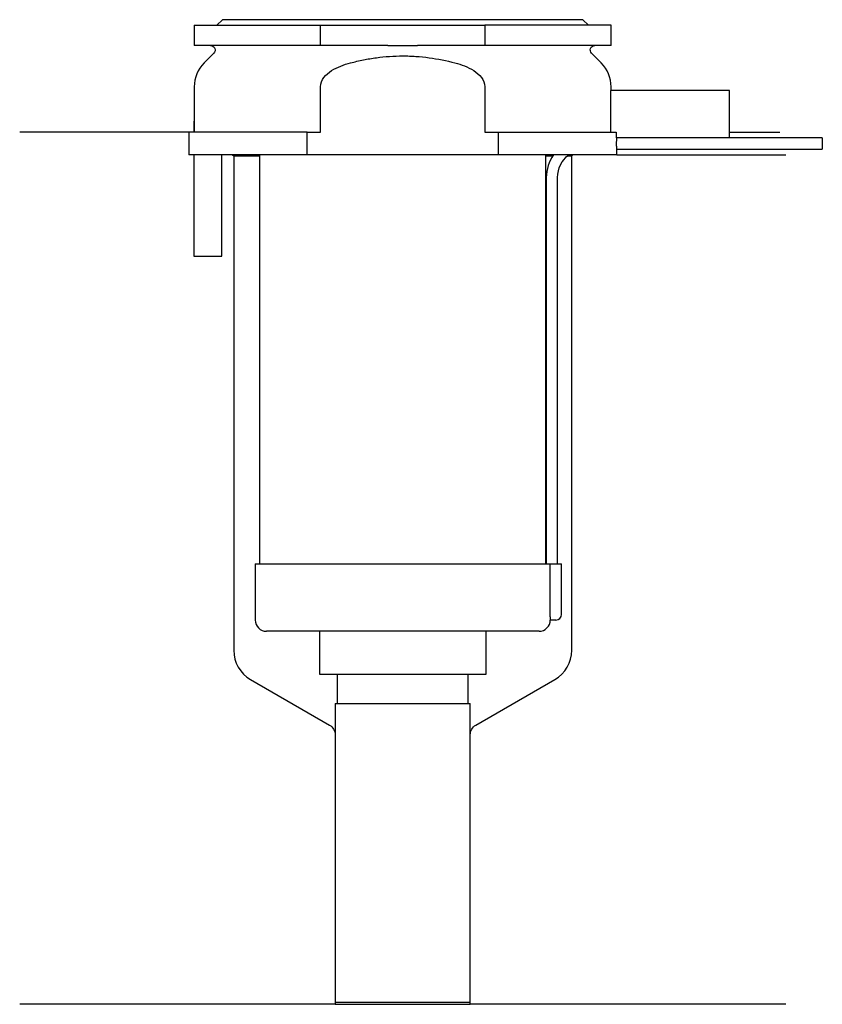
# Model space of a CAD drawing. Header units: millimetres. Extents: x 23.5 to 94.8, y 196.9 to 284.3.
import ezdxf

# ---------------------------------------------------------------- set-up
doc = ezdxf.new("R2010")
doc.units = ezdxf.units.MM
doc.layers.add('201', color=7, linetype='Continuous')
doc.layers.add('30', color=7, linetype='Continuous')

msp = doc.modelspace()

# ---------------------------------------------------------------- linework, layer by layer
at = {"layer": '201', "color": 113}
for p, q in [((38.526, 274.313), (23.526, 274.313)), ((38.526, 274.313), (38.526, 272.313)), ((86.525, 274.313), (90.992, 274.313)), ((42.426, 272.313), (42.526, 272.213)), ((42.526, 272.213), (42.526, 228.324)), ((42.526, 272.213), (44.826, 272.213)), ((70.225, 272.213), (70.836, 272.213)), ((72.151, 272.213), (72.526, 272.213)), ((72.526, 272.213), (72.626, 272.313)), ((72.526, 228.324), (72.526, 272.213)), ((76.526, 272.313), (91.526, 272.313)), ((44.026, 225.726), (51.028, 221.683)), ((64.023, 221.683), (71.026, 225.726)), ((51.528, 220.817), (51.528, 196.894)), ((63.523, 196.894), (63.523, 220.817)), ((51.528, 196.894), (23.526, 196.894)), ((51.528, 196.894), (63.523, 196.894)), ((91.526, 196.894), (63.523, 196.894))]:
    msp.add_line(p, q, dxfattribs=at)
for centre, start, end in [((45.526, 228.324), 180, 240), ((69.526, 228.324), 300, 360)]:
    msp.add_arc(centre, 3, start, end, dxfattribs=at)
at = {"layer": '201', "color": 113, "extrusion": (0, 0, -1)}
for centre, start, end in [((-50.528, 220.817), 120, 180), ((-64.523, 220.817), 0, 60)]:
    msp.add_arc(centre, 1, start, end, dxfattribs=at)
at = {"layer": '30', "color": 113}
for p, q in [((41.526, 284.313), (41.026, 283.813)), ((73.526, 284.313), (41.526, 284.313)), ((74.026, 283.813), (73.526, 284.313)), ((39.026, 283.813), (50.228, 283.813)), ((39.026, 283.813), (39.026, 282.013)), ((50.228, 282.013), (50.228, 283.813)), ((50.228, 283.813), (64.823, 283.813)), ((64.823, 283.813), (64.823, 282.013)), ((76.026, 283.813), (64.823, 283.813)), ((76.026, 282.013), (76.026, 283.813)), ((50.228, 282.013), (39.026, 282.013)), ((56.221, 282.013), (50.228, 282.013)), ((64.823, 282.013), (58.83, 282.013)), ((76.026, 282.013), (64.823, 282.013)), ((40.758, 281.33), (39.904, 280.476)), ((75.147, 280.476), (74.293, 281.33)), ((39.026, 278.355), (39.026, 275.313)), ((50.228, 274.313), (50.228, 278.355)), ((64.823, 278.355), (64.823, 274.313)), ((75.983, 278.013), (75.983, 274.313)), ((86.526, 278.013), (75.983, 278.013)), ((76.026, 278.013), (76.026, 278.355)), ((86.526, 273.813), (86.526, 278.013)), ((38.976, 275.313), (38.976, 274.313)), ((38.976, 275.313), (39.029, 275.313)), ((39.029, 274.313), (39.029, 275.313)), ((38.526, 274.313), (38.526, 272.313)), ((49.04, 274.313), (38.526, 274.313)), ((49.04, 272.313), (49.04, 274.313)), ((49.04, 274.313), (50.228, 274.313)), ((64.823, 274.313), (66.011, 274.313)), ((66.011, 274.313), (66.011, 272.313)), ((66.011, 274.313), (76.484, 274.313)), ((76.484, 274.313), (76.484, 273.813)), ((86.526, 273.813), (76.484, 273.813)), ((94.776, 273.813), (76.525, 273.813)), ((94.776, 273.813), (94.776, 272.813)), ((76.526, 272.313), (76.526, 272.813)), ((76.526, 272.813), (94.776, 272.813)), ((49.04, 272.313), (38.526, 272.313)), ((38.976, 272.313), (38.976, 263.313)), ((41.476, 263.313), (41.476, 272.313)), ((44.826, 272.313), (44.826, 236.013)), ((66.011, 272.313), (49.04, 272.313)), ((76.526, 272.313), (66.011, 272.313)), ((70.226, 236.013), (70.226, 272.313)), ((70.276, 270.313), (70.276, 236.013)), ((71.276, 236.013), (71.276, 270.313)), ((38.976, 263.313), (41.476, 263.313)), ((44.426, 236.013), (44.426, 231.013)), ((44.426, 236.013), (70.599, 236.013)), ((70.599, 236.013), (70.599, 231.513)), ((70.599, 236.013), (71.626, 236.013)), ((71.626, 231.513), (71.626, 236.013)), ((71.126, 231.013), (70.622, 231.013)), ((69.626, 230.013), (45.426, 230.013)), ((50.126, 230.013), (50.126, 226.193)), ((64.926, 226.193), (64.926, 230.013)), ((50.126, 226.193), (64.926, 226.193)), ((51.721, 226.193), (51.721, 223.593)), ((63.331, 223.593), (63.331, 226.193)), ((51.528, 223.593), (51.528, 197.093)), ((51.528, 223.593), (63.523, 223.593)), ((63.523, 197.093), (63.523, 223.593)), ((51.528, 197.093), (63.523, 197.093))]:
    msp.add_line(p, q, dxfattribs=at)
at = {"layer": '30', "color": 113, "extrusion": (0, 0, -1)}
for centre, radius, start, end in [((-40.476, 281.613), 0.4, 90, 225), ((-74.576, 281.613), 0.4, -45, 90), ((-73.776, 270.313), 2.5, 0, 53.11424)]:
    msp.add_arc(centre, radius, start, end, dxfattribs=at)
at = {"layer": '30', "color": 113}
for centre, radius, start, end in [((42.026, 278.355), 3, 135, 180), ((73.026, 278.355), 3, 0, 45), ((73.776, 270.313), 3.5, 145.09201, 180), ((45.426, 231.013), 1, 180, 270), ((69.626, 231.013), 1, -90, 0), ((71.126, 231.513), 0.5, -90, 0)]:
    msp.add_arc(centre, radius, start, end, dxfattribs=at)
for points, knots in [([(56.221, 282.013), (56.651, 282.013), (57.081, 282.01), (57.538, 282.01), (57.566, 282.01), (57.621, 282.01), (57.703, 282.01), (57.896, 282.01), (58.061, 282.011), (58.391, 282.012), (58.61, 282.013), (58.83, 282.013)], [0, 0, 0, 0, 0.5, 0.5, 0.53125, 0.53125, 0.5625, 0.625, 0.75, 0.75, 1, 1, 1, 1]), ([(52.888, 280.476), (53.077, 280.526), (53.269, 280.573), (53.652, 280.663), (53.843, 280.704), (54.42, 280.82), (54.805, 280.885), (55.965, 281.043), (56.743, 281.097), (57.723, 281.097), (57.919, 281.094), (58.312, 281.08), (58.509, 281.07), (59.098, 281.029), (59.487, 280.989), (60.647, 280.83), (61.41, 280.674), (62.163, 280.476)], [0, 0, 0, 0, 0.0625, 0.0625, 0.125, 0.125, 0.25, 0.25, 0.5, 0.5, 0.5625, 0.5625, 0.625, 0.625, 0.75, 0.75, 1, 1, 1, 1]), ([(50.228, 278.355), (50.228, 278.964), (50.71, 279.471), (51.729, 280.118), (52.309, 280.324), (52.888, 280.476)], [0, 0, 0, 0, 0.5, 0.5, 1, 1, 1, 1]), ([(62.163, 280.476), (62.746, 280.323), (63.311, 280.124), (64.343, 279.471), (64.823, 278.966), (64.823, 278.355)], [0, 0, 0, 0, 0.5, 0.5, 1, 1, 1, 1]), ([(76.526, 272.813), (76.525, 272.829), (76.525, 272.839), (76.524, 272.864), (76.524, 272.879), (76.523, 272.915), (76.523, 272.936), (76.521, 273.006), (76.52, 273.061), (76.519, 273.182), (76.519, 273.247), (76.519, 273.345), (76.519, 273.378), (76.519, 273.443), (76.52, 273.474), (76.52, 273.534), (76.521, 273.564), (76.521, 273.618), (76.522, 273.643), (76.523, 273.69), (76.523, 273.71), (76.524, 273.747), (76.524, 273.762), (76.525, 273.787), (76.525, 273.797), (76.525, 273.809), (76.526, 273.814)], [0, 0, 0, 0, 0.124953, 0.124953, 0.18743, 0.18743, 0.249906, 0.249906, 0.37486, 0.37486, 0.499813, 0.499813, 0.562289, 0.562289, 0.624766, 0.624766, 0.687243, 0.687243, 0.749719, 0.749719, 0.812196, 0.812196, 0.874672, 0.874672, 0.937149, 1, 1, 1, 1]), ([(70.599, 231.513), (70.599, 231.458), (70.6, 231.402), (70.602, 231.297), (70.604, 231.247), (70.607, 231.161), (70.61, 231.123), (70.614, 231.063), (70.616, 231.041), (70.618, 231.028), (70.619, 231.018), (70.621, 231.013)], [0, 0, 0, 0, 0.208202, 0.208202, 0.416635, 0.416635, 0.625338, 0.625338, 0.835614, 0.835614, 1, 1, 1, 1])]:
    msp.add_open_spline(points, degree=3, knots=knots, dxfattribs=at)

doc.saveas('drawing.dxf')
